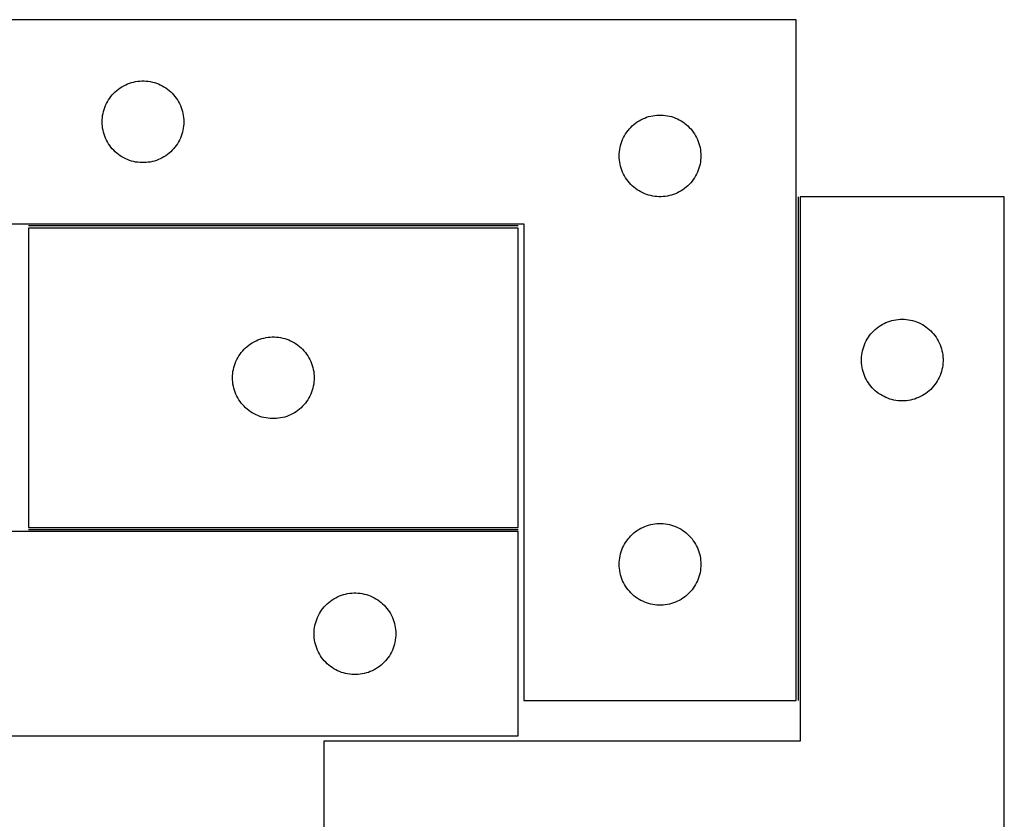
# Model space of a CAD drawing. Header units: millimetres. Extents: x 7 to 1493, y 7 to 2993.
# Tile 14 of 14: x 1132 to 1493, y 2700 to 2993. Entities that reach past the tile are written whole.
import ezdxf

# ---------------------------------------------------------------- set-up
doc = ezdxf.new("R2010")
doc.units = ezdxf.units.MM
doc.layers.add('COMMON', color=5, linetype='CONTINUOUS', true_color=0x0000ff)
doc.layers.add('CUT', color=7, linetype='CONTINUOUS', true_color=0x000000)

msp = doc.modelspace()

# ---------------------------------------------------------------- linework, layer by layer
at = {"layer": 'COMMON'}
for p, q in [((1417.722533, 2928.476838), (1417.722533, 2743.474157)), ((1314.873349, 2917.724157), (1134.873349, 2917.724157)), ((1134.873349, 2806.224155), (1314.858186, 2806.224155))]:
    msp.add_line(p, q, dxfattribs=at)
at = {"layer": 'CUT'}
for p, q in [((1416.972533, 2993.474157), (1116.972533, 2993.474157)), ((1416.972533, 2743.474157), (1416.972533, 2993.474157)), ((1172.780248, 2970.376405), (1173.527217, 2970.573122)), ((1173.527217, 2970.573122), (1174.283321, 2970.731126)), ((1174.283321, 2970.731126), (1175.046557, 2970.849997)), ((1175.046557, 2970.849997), (1175.814901, 2970.92942)), ((1175.814901, 2970.92942), (1176.586314, 2970.969184)), ((1176.586314, 2970.969184), (1177.358751, 2970.969184)), ((1177.358751, 2970.969184), (1178.130165, 2970.92942)), ((1178.130165, 2970.92942), (1178.898508, 2970.849997)), ((1178.898508, 2970.849997), (1179.661744, 2970.731126)), ((1179.661744, 2970.731126), (1180.417849, 2970.573122)), ((1180.417849, 2970.573122), (1181.164817, 2970.376405)), ((1166.23025, 2966.443319), (1166.783433, 2966.982437)), ((1166.783433, 2966.982437), (1167.363635, 2967.492363)), ((1167.363635, 2967.492363), (1167.969319, 2967.971745)), ((1167.969319, 2967.971745), (1168.598877, 2968.419312)), ((1168.598877, 2968.419312), (1169.250641, 2968.833876)), ((1169.250641, 2968.833876), (1169.922882, 2969.214339)), ((1169.922882, 2969.214339), (1170.613817, 2969.559691)), ((1170.613817, 2969.559691), (1171.321614, 2969.869016)), ((1171.321614, 2969.869016), (1172.044397, 2970.141495)), ((1172.044397, 2970.141495), (1172.780248, 2970.376405)), ((1181.164817, 2970.376405), (1181.900669, 2970.141495)), ((1181.900669, 2970.141495), (1182.623451, 2969.869016)), ((1182.623451, 2969.869016), (1183.331249, 2969.559691)), ((1183.331249, 2969.559691), (1184.022184, 2969.214339)), ((1184.022184, 2969.214339), (1184.694425, 2968.833876)), ((1184.694425, 2968.833876), (1185.346189, 2968.419312)), ((1185.346189, 2968.419312), (1185.975747, 2967.971745)), ((1185.975747, 2967.971745), (1186.58143, 2967.492363)), ((1186.58143, 2967.492363), (1187.161633, 2966.982437)), ((1187.161633, 2966.982437), (1187.714816, 2966.443319)), ((1163.555227, 2962.680564), (1163.918254, 2963.362378)), ((1163.918254, 2963.362378), (1164.315899, 2964.0246)), ((1164.315899, 2964.0246), (1164.747108, 2964.665473)), ((1164.747108, 2964.665473), (1165.210736, 2965.283299)), ((1165.210736, 2965.283299), (1165.705554, 2965.876438)), ((1165.705554, 2965.876438), (1166.23025, 2966.443319)), ((1187.714816, 2966.443319), (1188.239512, 2965.876438)), ((1188.239512, 2965.876438), (1188.73433, 2965.283299)), ((1188.73433, 2965.283299), (1189.197958, 2964.665473)), ((1189.197958, 2964.665473), (1189.629166, 2964.0246)), ((1189.629166, 2964.0246), (1190.026811, 2963.362378)), ((1190.026811, 2963.362378), (1190.389839, 2962.680564)), ((1162.289697, 2959.042438), (1162.467117, 2959.794223)), ((1162.467117, 2959.794223), (1162.683002, 2960.535879)), ((1162.683002, 2960.535879), (1162.93678, 2961.265438)), ((1162.93678, 2961.265438), (1163.227779, 2961.980965)), ((1163.227779, 2961.980965), (1163.555227, 2962.680564)), ((1190.389839, 2962.680564), (1190.717286, 2961.980965)), ((1190.717286, 2961.980965), (1191.008285, 2961.265438)), ((1191.008285, 2961.265438), (1191.262063, 2960.535879)), ((1191.262063, 2960.535879), (1191.477949, 2959.794223)), ((1191.477949, 2959.794223), (1191.655368, 2959.042438)), ((1161.972533, 2955.974157), (1161.992421, 2956.746338)), ((1161.992421, 2955.201975), (1161.972533, 2955.974157)), ((1161.992421, 2956.746338), (1162.052035, 2957.516472)), ((1162.052035, 2957.516472), (1162.151214, 2958.282515)), ((1162.151214, 2958.282515), (1162.289697, 2959.042438)), ((1191.655368, 2959.042438), (1191.793851, 2958.282515)), ((1191.793851, 2958.282515), (1191.893031, 2957.516472)), ((1191.893031, 2957.516472), (1191.952644, 2956.746338)), ((1191.952644, 2956.746338), (1191.972533, 2955.974157)), ((1191.972533, 2955.974157), (1191.952644, 2955.201975)), ((1357.969319, 2955.471745), (1358.598877, 2955.919312)), ((1358.598877, 2955.919312), (1359.250641, 2956.333876)), ((1359.250641, 2956.333876), (1359.922882, 2956.714339)), ((1359.922882, 2956.714339), (1360.613817, 2957.059691)), ((1360.613817, 2957.059691), (1361.321614, 2957.369016)), ((1361.321614, 2957.369016), (1362.044397, 2957.641495)), ((1362.044397, 2957.641495), (1362.780248, 2957.876405)), ((1362.780248, 2957.876405), (1363.527217, 2958.073122)), ((1363.527217, 2958.073122), (1364.283321, 2958.231126)), ((1364.283321, 2958.231126), (1365.046557, 2958.349997)), ((1365.046557, 2958.349997), (1365.814901, 2958.42942)), ((1365.814901, 2958.42942), (1366.586314, 2958.469184)), ((1366.586314, 2958.469184), (1367.358751, 2958.469184)), ((1367.358751, 2958.469184), (1368.130165, 2958.42942)), ((1368.130165, 2958.42942), (1368.898508, 2958.349997)), ((1368.898508, 2958.349997), (1369.661744, 2958.231126)), ((1369.661744, 2958.231126), (1370.417849, 2958.073122)), ((1370.417849, 2958.073122), (1371.164817, 2957.876405)), ((1371.164817, 2957.876405), (1371.900669, 2957.641495)), ((1371.900669, 2957.641495), (1372.623451, 2957.369016)), ((1372.623451, 2957.369016), (1373.331249, 2957.059691)), ((1373.331249, 2957.059691), (1374.022184, 2956.714339)), ((1374.022184, 2956.714339), (1374.694425, 2956.333876)), ((1374.694425, 2956.333876), (1375.346189, 2955.919312)), ((1375.346189, 2955.919312), (1375.975747, 2955.471745)), ((1162.052035, 2954.431842), (1161.992421, 2955.201975)), ((1162.151214, 2953.665798), (1162.052035, 2954.431842)), ((1162.289697, 2952.905876), (1162.151214, 2953.665798)), ((1162.467117, 2952.15409), (1162.289697, 2952.905876)), ((1191.655368, 2952.905876), (1191.477949, 2952.15409)), ((1191.793851, 2953.665798), (1191.655368, 2952.905876)), ((1191.893031, 2954.431842), (1191.793851, 2953.665798)), ((1191.952644, 2955.201975), (1191.893031, 2954.431842)), ((1354.747108, 2952.165473), (1355.210736, 2952.783299)), ((1355.210736, 2952.783299), (1355.705554, 2953.376438)), ((1355.705554, 2953.376438), (1356.23025, 2953.943319)), ((1356.23025, 2953.943319), (1356.783433, 2954.482437)), ((1356.783433, 2954.482437), (1357.363635, 2954.992363)), ((1357.363635, 2954.992363), (1357.969319, 2955.471745)), ((1375.975747, 2955.471745), (1376.58143, 2954.992363)), ((1376.58143, 2954.992363), (1377.161633, 2954.482437)), ((1377.161633, 2954.482437), (1377.714816, 2953.943319)), ((1377.714816, 2953.943319), (1378.239512, 2953.376438)), ((1378.239512, 2953.376438), (1378.73433, 2952.783299)), ((1378.73433, 2952.783299), (1379.197958, 2952.165473)), ((1162.683002, 2951.412434), (1162.467117, 2952.15409)), ((1162.93678, 2950.682875), (1162.683002, 2951.412434)), ((1163.227779, 2949.967348), (1162.93678, 2950.682875)), ((1163.555227, 2949.26775), (1163.227779, 2949.967348)), ((1163.918254, 2948.585936), (1163.555227, 2949.26775)), ((1190.389839, 2949.26775), (1190.026811, 2948.585936)), ((1190.717286, 2949.967348), (1190.389839, 2949.26775)), ((1191.008285, 2950.682875), (1190.717286, 2949.967348)), ((1191.262063, 2951.412434), (1191.008285, 2950.682875)), ((1191.477949, 2952.15409), (1191.262063, 2951.412434)), ((1352.683002, 2948.035879), (1352.93678, 2948.765438)), ((1352.93678, 2948.765438), (1353.227779, 2949.480965)), ((1353.227779, 2949.480965), (1353.555227, 2950.180564)), ((1353.555227, 2950.180564), (1353.918254, 2950.862378)), ((1353.918254, 2950.862378), (1354.315899, 2951.5246)), ((1354.315899, 2951.5246), (1354.747108, 2952.165473)), ((1379.197958, 2952.165473), (1379.629166, 2951.5246)), ((1379.629166, 2951.5246), (1380.026811, 2950.862378)), ((1380.026811, 2950.862378), (1380.389839, 2950.180564)), ((1380.389839, 2950.180564), (1380.717286, 2949.480965)), ((1380.717286, 2949.480965), (1381.008285, 2948.765438)), ((1381.008285, 2948.765438), (1381.262063, 2948.035879)), ((1164.315899, 2947.923714), (1163.918254, 2948.585936)), ((1164.747108, 2947.28284), (1164.315899, 2947.923714)), ((1165.210736, 2946.665014), (1164.747108, 2947.28284)), ((1165.705554, 2946.071875), (1165.210736, 2946.665014)), ((1166.23025, 2945.504994), (1165.705554, 2946.071875)), ((1166.783433, 2944.965876), (1166.23025, 2945.504994)), ((1187.714816, 2945.504994), (1187.161633, 2944.965876)), ((1188.239512, 2946.071875), (1187.714816, 2945.504994)), ((1188.73433, 2946.665014), (1188.239512, 2946.071875)), ((1189.197958, 2947.28284), (1188.73433, 2946.665014)), ((1189.629166, 2947.923714), (1189.197958, 2947.28284)), ((1190.026811, 2948.585936), (1189.629166, 2947.923714)), ((1352.052035, 2945.016472), (1352.151214, 2945.782515)), ((1352.151214, 2945.782515), (1352.289697, 2946.542438)), ((1352.289697, 2946.542438), (1352.467117, 2947.294223)), ((1352.467117, 2947.294223), (1352.683002, 2948.035879)), ((1381.262063, 2948.035879), (1381.477949, 2947.294223)), ((1381.477949, 2947.294223), (1381.655368, 2946.542438)), ((1381.655368, 2946.542438), (1381.793851, 2945.782515)), ((1381.793851, 2945.782515), (1381.893031, 2945.016472)), ((1167.363635, 2944.45595), (1166.783433, 2944.965876)), ((1167.969319, 2943.976568), (1167.363635, 2944.45595)), ((1168.598877, 2943.529001), (1167.969319, 2943.976568)), ((1169.250641, 2943.114437), (1168.598877, 2943.529001)), ((1169.922882, 2942.733975), (1169.250641, 2943.114437)), ((1170.613817, 2942.388623), (1169.922882, 2942.733975)), ((1171.321614, 2942.079297), (1170.613817, 2942.388623)), ((1172.044397, 2941.806818), (1171.321614, 2942.079297)), ((1172.780248, 2941.571909), (1172.044397, 2941.806818)), ((1173.527217, 2941.375191), (1172.780248, 2941.571909)), ((1181.164817, 2941.571909), (1180.417849, 2941.375191)), ((1181.900669, 2941.806818), (1181.164817, 2941.571909)), ((1182.623451, 2942.079297), (1181.900669, 2941.806818)), ((1183.331249, 2942.388623), (1182.623451, 2942.079297)), ((1184.022184, 2942.733975), (1183.331249, 2942.388623)), ((1184.694425, 2943.114437), (1184.022184, 2942.733975)), ((1185.346189, 2943.529001), (1184.694425, 2943.114437)), ((1185.975747, 2943.976568), (1185.346189, 2943.529001)), ((1186.58143, 2944.45595), (1185.975747, 2943.976568)), ((1187.161633, 2944.965876), (1186.58143, 2944.45595)), ((1351.972533, 2943.474157), (1351.992421, 2944.246338)), ((1351.992421, 2942.701975), (1351.972533, 2943.474157)), ((1351.992421, 2944.246338), (1352.052035, 2945.016472)), ((1352.052035, 2941.931842), (1351.992421, 2942.701975)), ((1352.151214, 2941.165798), (1352.052035, 2941.931842)), ((1381.893031, 2941.931842), (1381.793851, 2941.165798)), ((1381.893031, 2945.016472), (1381.952644, 2944.246338)), ((1381.952644, 2942.701975), (1381.893031, 2941.931842)), ((1381.952644, 2944.246338), (1381.972533, 2943.474157)), ((1381.972533, 2943.474157), (1381.952644, 2942.701975)), ((1174.283321, 2941.217187), (1173.527217, 2941.375191)), ((1175.046557, 2941.098317), (1174.283321, 2941.217187)), ((1175.814901, 2941.018894), (1175.046557, 2941.098317)), ((1176.586314, 2940.97913), (1175.814901, 2941.018894)), ((1177.358751, 2940.97913), (1176.586314, 2940.97913)), ((1178.130165, 2941.018894), (1177.358751, 2940.97913)), ((1178.898508, 2941.098317), (1178.130165, 2941.018894)), ((1179.661744, 2941.217187), (1178.898508, 2941.098317)), ((1180.417849, 2941.375191), (1179.661744, 2941.217187)), ((1352.289697, 2940.405876), (1352.151214, 2941.165798)), ((1352.467117, 2939.65409), (1352.289697, 2940.405876)), ((1352.683002, 2938.912434), (1352.467117, 2939.65409)), ((1352.93678, 2938.182875), (1352.683002, 2938.912434)), ((1353.227779, 2937.467348), (1352.93678, 2938.182875)), ((1381.008285, 2938.182875), (1380.717286, 2937.467348)), ((1381.262063, 2938.912434), (1381.008285, 2938.182875)), ((1381.477949, 2939.65409), (1381.262063, 2938.912434)), ((1381.655368, 2940.405876), (1381.477949, 2939.65409)), ((1381.793851, 2941.165798), (1381.655368, 2940.405876)), ((1353.555227, 2936.76775), (1353.227779, 2937.467348)), ((1353.918254, 2936.085936), (1353.555227, 2936.76775)), ((1354.315899, 2935.423714), (1353.918254, 2936.085936)), ((1354.747108, 2934.78284), (1354.315899, 2935.423714)), ((1355.210736, 2934.165014), (1354.747108, 2934.78284)), ((1379.197958, 2934.78284), (1378.73433, 2934.165014)), ((1379.629166, 2935.423714), (1379.197958, 2934.78284)), ((1380.026811, 2936.085936), (1379.629166, 2935.423714)), ((1380.389839, 2936.76775), (1380.026811, 2936.085936)), ((1380.717286, 2937.467348), (1380.389839, 2936.76775)), ((1355.705554, 2933.571875), (1355.210736, 2934.165014)), ((1356.23025, 2933.004994), (1355.705554, 2933.571875)), ((1356.783433, 2932.465876), (1356.23025, 2933.004994)), ((1357.363635, 2931.95595), (1356.783433, 2932.465876)), ((1357.969319, 2931.476568), (1357.363635, 2931.95595)), ((1358.598877, 2931.029001), (1357.969319, 2931.476568)), ((1359.250641, 2930.614437), (1358.598877, 2931.029001)), ((1359.922882, 2930.233975), (1359.250641, 2930.614437)), ((1374.694425, 2930.614437), (1374.022184, 2930.233975)), ((1375.346189, 2931.029001), (1374.694425, 2930.614437)), ((1375.975747, 2931.476568), (1375.346189, 2931.029001)), ((1376.58143, 2931.95595), (1375.975747, 2931.476568)), ((1377.161633, 2932.465876), (1376.58143, 2931.95595)), ((1377.714816, 2933.004994), (1377.161633, 2932.465876)), ((1378.239512, 2933.571875), (1377.714816, 2933.004994)), ((1378.73433, 2934.165014), (1378.239512, 2933.571875)), ((1360.613817, 2929.888623), (1359.922882, 2930.233975)), ((1361.321614, 2929.579297), (1360.613817, 2929.888623)), ((1362.044397, 2929.306818), (1361.321614, 2929.579297)), ((1362.780248, 2929.071909), (1362.044397, 2929.306818)), ((1363.527217, 2928.875191), (1362.780248, 2929.071909)), ((1364.283321, 2928.717187), (1363.527217, 2928.875191)), ((1365.046557, 2928.598317), (1364.283321, 2928.717187)), ((1365.814901, 2928.518894), (1365.046557, 2928.598317)), ((1366.586314, 2928.47913), (1365.814901, 2928.518894)), ((1367.358751, 2928.47913), (1366.586314, 2928.47913)), ((1368.130165, 2928.518894), (1367.358751, 2928.47913)), ((1368.898508, 2928.598317), (1368.130165, 2928.518894)), ((1369.661744, 2928.717187), (1368.898508, 2928.598317)), ((1370.417849, 2928.875191), (1369.661744, 2928.717187)), ((1371.164817, 2929.071909), (1370.417849, 2928.875191)), ((1371.900669, 2929.306818), (1371.164817, 2929.071909)), ((1372.623451, 2929.579297), (1371.900669, 2929.306818)), ((1373.331249, 2929.888623), (1372.623451, 2929.579297)), ((1374.022184, 2930.233975), (1373.331249, 2929.888623)), ((1493.472534, 2928.476838), (1418.472534, 2928.476838)), ((1418.472534, 2928.476838), (1418.472534, 2728.476838)), ((1493.472534, 2628.476838), (1493.472534, 2928.476838)), ((1116.972533, 2918.474157), (1316.972533, 2918.474157)), ((1314.873349, 2916.974156), (1134.873349, 2916.974156)), ((1134.873349, 2916.974156), (1134.873349, 2806.974156)), ((1314.873349, 2806.974156), (1314.873349, 2916.974156)), ((1316.972533, 2918.474157), (1316.972533, 2743.474157)), ((1446.070252, 2879.743817), (1446.663392, 2880.238635)), ((1446.663392, 2880.238635), (1447.281217, 2880.702263)), ((1447.281217, 2880.702263), (1447.922091, 2881.133471)), ((1447.922091, 2881.133471), (1448.584313, 2881.531116)), ((1448.584313, 2881.531116), (1449.266127, 2881.894144)), ((1449.266127, 2881.894144), (1449.965725, 2882.221591)), ((1449.965725, 2882.221591), (1450.681252, 2882.51259)), ((1450.681252, 2882.51259), (1451.410811, 2882.766368)), ((1451.410811, 2882.766368), (1452.152467, 2882.982253)), ((1452.152467, 2882.982253), (1452.904253, 2883.159673)), ((1452.904253, 2883.159673), (1453.664175, 2883.298156)), ((1453.664175, 2883.298156), (1454.430219, 2883.397336)), ((1454.430219, 2883.397336), (1455.200352, 2883.456949)), ((1455.200352, 2883.456949), (1455.972534, 2883.476838)), ((1455.972534, 2883.476838), (1456.744715, 2883.456949)), ((1456.744715, 2883.456949), (1457.514849, 2883.397336)), ((1457.514849, 2883.397336), (1458.280892, 2883.298156)), ((1458.280892, 2883.298156), (1459.040815, 2883.159673)), ((1459.040815, 2883.159673), (1459.792601, 2882.982253)), ((1459.792601, 2882.982253), (1460.534256, 2882.766368)), ((1460.534256, 2882.766368), (1461.263815, 2882.51259)), ((1461.263815, 2882.51259), (1461.979342, 2882.221591)), ((1461.979342, 2882.221591), (1462.678941, 2881.894144)), ((1462.678941, 2881.894144), (1463.360755, 2881.531116)), ((1463.360755, 2881.531116), (1464.022977, 2881.133471)), ((1464.022977, 2881.133471), (1464.66385, 2880.702263)), ((1464.66385, 2880.702263), (1465.281676, 2880.238635)), ((1465.281676, 2880.238635), (1465.874816, 2879.743817)), ((1219.945214, 2876.141494), (1220.681065, 2876.376404)), ((1220.681065, 2876.376404), (1221.428033, 2876.573121)), ((1221.428033, 2876.573121), (1222.184138, 2876.731125)), ((1222.184138, 2876.731125), (1222.947374, 2876.849996)), ((1222.947374, 2876.849996), (1223.715717, 2876.929419)), ((1223.715717, 2876.929419), (1224.487131, 2876.969183)), ((1224.487131, 2876.969183), (1225.259568, 2876.969183)), ((1225.259568, 2876.969183), (1226.030981, 2876.929419)), ((1226.030981, 2876.929419), (1226.799325, 2876.849996)), ((1226.799325, 2876.849996), (1227.562561, 2876.731125)), ((1227.562561, 2876.731125), (1228.318665, 2876.573121)), ((1228.318665, 2876.573121), (1229.065634, 2876.376404)), ((1229.065634, 2876.376404), (1229.801485, 2876.141494)), ((1443.112814, 2876.19873), (1443.527379, 2876.850493)), ((1443.527379, 2876.850493), (1443.974945, 2877.480052)), ((1443.974945, 2877.480052), (1444.454327, 2878.085735)), ((1444.454327, 2878.085735), (1444.964253, 2878.665938)), ((1444.964253, 2878.665938), (1445.503371, 2879.21912)), ((1445.503371, 2879.21912), (1446.070252, 2879.743817)), ((1465.874816, 2879.743817), (1466.441696, 2879.21912)), ((1466.441696, 2879.21912), (1466.980814, 2878.665938)), ((1466.980814, 2878.665938), (1467.49074, 2878.085735)), ((1467.49074, 2878.085735), (1467.970122, 2877.480052)), ((1467.970122, 2877.480052), (1468.417689, 2876.850493)), ((1468.417689, 2876.850493), (1468.832253, 2876.19873)), ((1214.131066, 2872.443318), (1214.684249, 2872.982436)), ((1214.684249, 2872.982436), (1215.264452, 2873.492362)), ((1215.264452, 2873.492362), (1215.870135, 2873.971744)), ((1215.870135, 2873.971744), (1216.499693, 2874.419311)), ((1216.499693, 2874.419311), (1217.151457, 2874.833875)), ((1217.151457, 2874.833875), (1217.823698, 2875.214338)), ((1217.823698, 2875.214338), (1218.514633, 2875.55969)), ((1218.514633, 2875.55969), (1219.222431, 2875.869015)), ((1219.222431, 2875.869015), (1219.945214, 2876.141494)), ((1229.801485, 2876.141494), (1230.524268, 2875.869015)), ((1230.524268, 2875.869015), (1231.232065, 2875.55969)), ((1231.232065, 2875.55969), (1231.923, 2875.214338)), ((1231.923, 2875.214338), (1232.595241, 2874.833875)), ((1232.595241, 2874.833875), (1233.247005, 2874.419311)), ((1233.247005, 2874.419311), (1233.876563, 2873.971744)), ((1233.876563, 2873.971744), (1234.482247, 2873.492362)), ((1234.482247, 2873.492362), (1235.062449, 2872.982436)), ((1235.062449, 2872.982436), (1235.615632, 2872.443318)), ((1441.570286, 2872.669122), (1441.805195, 2873.404973)), ((1441.805195, 2873.404973), (1442.077674, 2874.127756)), ((1442.077674, 2874.127756), (1442.387, 2874.835553)), ((1442.387, 2874.835553), (1442.732352, 2875.526489)), ((1442.732352, 2875.526489), (1443.112814, 2876.19873)), ((1468.832253, 2876.19873), (1469.212716, 2875.526489)), ((1469.212716, 2875.526489), (1469.558068, 2874.835553)), ((1469.558068, 2874.835553), (1469.867393, 2874.127756)), ((1469.867393, 2874.127756), (1470.139872, 2873.404973)), ((1470.139872, 2873.404973), (1470.374782, 2872.669122)), ((1211.456043, 2868.680563), (1211.819071, 2869.362377)), ((1211.819071, 2869.362377), (1212.216716, 2870.024599)), ((1212.216716, 2870.024599), (1212.647924, 2870.665472)), ((1212.647924, 2870.665472), (1213.111552, 2871.283298)), ((1213.111552, 2871.283298), (1213.60637, 2871.876437)), ((1213.60637, 2871.876437), (1214.131066, 2872.443318)), ((1235.615632, 2872.443318), (1236.140328, 2871.876437)), ((1236.140328, 2871.876437), (1236.635146, 2871.283298)), ((1236.635146, 2871.283298), (1237.098774, 2870.665472)), ((1237.098774, 2870.665472), (1237.529983, 2870.024599)), ((1237.529983, 2870.024599), (1237.927628, 2869.362377)), ((1237.927628, 2869.362377), (1238.290655, 2868.680563)), ((1440.977507, 2868.863056), (1441.017271, 2869.634469)), ((1441.017271, 2869.634469), (1441.096694, 2870.402813)), ((1441.096694, 2870.402813), (1441.215564, 2871.166049)), ((1441.215564, 2871.166049), (1441.373568, 2871.922154)), ((1441.373568, 2871.922154), (1441.570286, 2872.669122)), ((1470.374782, 2872.669122), (1470.571499, 2871.922154)), ((1470.571499, 2871.922154), (1470.729503, 2871.166049)), ((1470.729503, 2871.166049), (1470.848374, 2870.402813)), ((1470.848374, 2870.402813), (1470.927797, 2869.634469)), ((1470.927797, 2869.634469), (1470.967561, 2868.863056)), ((1210.190514, 2865.042437), (1210.367933, 2865.794222)), ((1210.367933, 2865.794222), (1210.583819, 2866.535878)), ((1210.583819, 2866.535878), (1210.837597, 2867.265437)), ((1210.837597, 2867.265437), (1211.128596, 2867.980964)), ((1211.128596, 2867.980964), (1211.456043, 2868.680563)), ((1238.290655, 2868.680563), (1238.618103, 2867.980964)), ((1238.618103, 2867.980964), (1238.909102, 2867.265437)), ((1238.909102, 2867.265437), (1239.16288, 2866.535878)), ((1239.16288, 2866.535878), (1239.378765, 2865.794222)), ((1239.378765, 2865.794222), (1239.556185, 2865.042437)), ((1440.977507, 2868.090619), (1440.977507, 2868.863056)), ((1441.017271, 2867.319206), (1440.977507, 2868.090619)), ((1441.096694, 2866.550862), (1441.017271, 2867.319206)), ((1441.215564, 2865.787626), (1441.096694, 2866.550862)), ((1441.373568, 2865.031521), (1441.215564, 2865.787626)), ((1470.729503, 2865.787626), (1470.571499, 2865.031521)), ((1470.848374, 2866.550862), (1470.729503, 2865.787626)), ((1470.927797, 2867.319206), (1470.848374, 2866.550862)), ((1470.967561, 2868.090619), (1470.927797, 2867.319206)), ((1470.967561, 2868.863056), (1470.967561, 2868.090619)), ((1209.873349, 2861.974156), (1209.893238, 2862.746337)), ((1209.893238, 2861.201974), (1209.873349, 2861.974156)), ((1209.893238, 2862.746337), (1209.952851, 2863.516471)), ((1209.952851, 2863.516471), (1210.052031, 2864.282514)), ((1210.052031, 2864.282514), (1210.190514, 2865.042437)), ((1239.556185, 2865.042437), (1239.694668, 2864.282514)), ((1239.694668, 2864.282514), (1239.793847, 2863.516471)), ((1239.793847, 2863.516471), (1239.853461, 2862.746337)), ((1239.853461, 2862.746337), (1239.873349, 2861.974156)), ((1239.873349, 2861.974156), (1239.853461, 2861.201974)), ((1441.570286, 2864.284553), (1441.373568, 2865.031521)), ((1441.805195, 2863.548702), (1441.570286, 2864.284553)), ((1442.077674, 2862.825919), (1441.805195, 2863.548702)), ((1442.387, 2862.118122), (1442.077674, 2862.825919)), ((1442.732352, 2861.427186), (1442.387, 2862.118122)), ((1469.558068, 2862.118122), (1469.212716, 2861.427186)), ((1469.867393, 2862.825919), (1469.558068, 2862.118122)), ((1470.139872, 2863.548702), (1469.867393, 2862.825919)), ((1470.374782, 2864.284553), (1470.139872, 2863.548702)), ((1470.571499, 2865.031521), (1470.374782, 2864.284553)), ((1209.952851, 2860.431841), (1209.893238, 2861.201974)), ((1210.052031, 2859.665797), (1209.952851, 2860.431841)), ((1210.190514, 2858.905875), (1210.052031, 2859.665797)), ((1210.367933, 2858.154089), (1210.190514, 2858.905875)), ((1239.556185, 2858.905875), (1239.378765, 2858.154089)), ((1239.694668, 2859.665797), (1239.556185, 2858.905875)), ((1239.793847, 2860.431841), (1239.694668, 2859.665797)), ((1239.853461, 2861.201974), (1239.793847, 2860.431841)), ((1443.112814, 2860.754946), (1442.732352, 2861.427186)), ((1443.527379, 2860.103182), (1443.112814, 2860.754946)), ((1443.974945, 2859.473623), (1443.527379, 2860.103182)), ((1444.454327, 2858.86794), (1443.974945, 2859.473623)), ((1444.964253, 2858.287737), (1444.454327, 2858.86794)), ((1445.503371, 2857.734555), (1444.964253, 2858.287737)), ((1466.980814, 2858.287737), (1466.441696, 2857.734555)), ((1467.49074, 2858.86794), (1466.980814, 2858.287737)), ((1467.970122, 2859.473623), (1467.49074, 2858.86794)), ((1468.417689, 2860.103182), (1467.970122, 2859.473623)), ((1468.832253, 2860.754946), (1468.417689, 2860.103182)), ((1469.212716, 2861.427186), (1468.832253, 2860.754946)), ((1210.583819, 2857.412433), (1210.367933, 2858.154089)), ((1210.837597, 2856.682874), (1210.583819, 2857.412433)), ((1211.128596, 2855.967347), (1210.837597, 2856.682874)), ((1211.456043, 2855.267749), (1211.128596, 2855.967347)), ((1211.819071, 2854.585935), (1211.456043, 2855.267749)), ((1238.290655, 2855.267749), (1237.927628, 2854.585935)), ((1238.618103, 2855.967347), (1238.290655, 2855.267749)), ((1238.909102, 2856.682874), (1238.618103, 2855.967347)), ((1239.16288, 2857.412433), (1238.909102, 2856.682874)), ((1239.378765, 2858.154089), (1239.16288, 2857.412433)), ((1446.070252, 2857.209859), (1445.503371, 2857.734555)), ((1446.663392, 2856.71504), (1446.070252, 2857.209859)), ((1447.281217, 2856.251413), (1446.663392, 2856.71504)), ((1447.922091, 2855.820204), (1447.281217, 2856.251413)), ((1448.584313, 2855.422559), (1447.922091, 2855.820204)), ((1449.266127, 2855.059531), (1448.584313, 2855.422559)), ((1449.965725, 2854.732084), (1449.266127, 2855.059531)), ((1450.681252, 2854.441085), (1449.965725, 2854.732084)), ((1461.979342, 2854.732084), (1461.263815, 2854.441085)), ((1462.678941, 2855.059531), (1461.979342, 2854.732084)), ((1463.360755, 2855.422559), (1462.678941, 2855.059531)), ((1464.022977, 2855.820204), (1463.360755, 2855.422559)), ((1464.66385, 2856.251413), (1464.022977, 2855.820204)), ((1465.281676, 2856.71504), (1464.66385, 2856.251413)), ((1465.874816, 2857.209859), (1465.281676, 2856.71504)), ((1466.441696, 2857.734555), (1465.874816, 2857.209859)), ((1212.216716, 2853.923713), (1211.819071, 2854.585935)), ((1212.647924, 2853.282839), (1212.216716, 2853.923713)), ((1213.111552, 2852.665013), (1212.647924, 2853.282839)), ((1213.60637, 2852.071874), (1213.111552, 2852.665013)), ((1214.131066, 2851.504993), (1213.60637, 2852.071874)), ((1214.684249, 2850.965875), (1214.131066, 2851.504993)), ((1235.615632, 2851.504993), (1235.062449, 2850.965875)), ((1236.140328, 2852.071874), (1235.615632, 2851.504993)), ((1236.635146, 2852.665013), (1236.140328, 2852.071874)), ((1237.098774, 2853.282839), (1236.635146, 2852.665013)), ((1237.529983, 2853.923713), (1237.098774, 2853.282839)), ((1237.927628, 2854.585935), (1237.529983, 2853.923713)), ((1451.410811, 2854.187307), (1450.681252, 2854.441085)), ((1452.152467, 2853.971422), (1451.410811, 2854.187307)), ((1452.904253, 2853.794002), (1452.152467, 2853.971422)), ((1453.664175, 2853.655519), (1452.904253, 2853.794002)), ((1454.430219, 2853.556339), (1453.664175, 2853.655519)), ((1455.200352, 2853.496726), (1454.430219, 2853.556339)), ((1455.972534, 2853.476838), (1455.200352, 2853.496726)), ((1456.744715, 2853.496726), (1455.972534, 2853.476838)), ((1457.514849, 2853.556339), (1456.744715, 2853.496726)), ((1458.280892, 2853.655519), (1457.514849, 2853.556339)), ((1459.040815, 2853.794002), (1458.280892, 2853.655519)), ((1459.792601, 2853.971422), (1459.040815, 2853.794002)), ((1460.534256, 2854.187307), (1459.792601, 2853.971422)), ((1461.263815, 2854.441085), (1460.534256, 2854.187307)), ((1215.264452, 2850.455949), (1214.684249, 2850.965875)), ((1215.870135, 2849.976567), (1215.264452, 2850.455949)), ((1216.499693, 2849.529), (1215.870135, 2849.976567)), ((1217.151457, 2849.114436), (1216.499693, 2849.529)), ((1217.823698, 2848.733974), (1217.151457, 2849.114436)), ((1218.514633, 2848.388622), (1217.823698, 2848.733974)), ((1219.222431, 2848.079296), (1218.514633, 2848.388622)), ((1219.945214, 2847.806817), (1219.222431, 2848.079296)), ((1220.681065, 2847.571908), (1219.945214, 2847.806817)), ((1221.428033, 2847.37519), (1220.681065, 2847.571908)), ((1229.065634, 2847.571908), (1228.318665, 2847.37519)), ((1229.801485, 2847.806817), (1229.065634, 2847.571908)), ((1230.524268, 2848.079296), (1229.801485, 2847.806817)), ((1231.232065, 2848.388622), (1230.524268, 2848.079296)), ((1231.923, 2848.733974), (1231.232065, 2848.388622)), ((1232.595241, 2849.114436), (1231.923, 2848.733974)), ((1233.247005, 2849.529), (1232.595241, 2849.114436)), ((1233.876563, 2849.976567), (1233.247005, 2849.529)), ((1234.482247, 2850.455949), (1233.876563, 2849.976567)), ((1235.062449, 2850.965875), (1234.482247, 2850.455949)), ((1222.184138, 2847.217186), (1221.428033, 2847.37519)), ((1222.947374, 2847.098316), (1222.184138, 2847.217186)), ((1223.715717, 2847.018893), (1222.947374, 2847.098316)), ((1224.487131, 2846.979129), (1223.715717, 2847.018893)), ((1225.259568, 2846.979129), (1224.487131, 2846.979129)), ((1226.030981, 2847.018893), (1225.259568, 2846.979129)), ((1226.799325, 2847.098316), (1226.030981, 2847.018893)), ((1227.562561, 2847.217186), (1226.799325, 2847.098316)), ((1228.318665, 2847.37519), (1227.562561, 2847.217186)), ((1361.321614, 2807.369016), (1362.044397, 2807.641495)), ((1362.044397, 2807.641495), (1362.780248, 2807.876405)), ((1362.780248, 2807.876405), (1363.527217, 2808.073122)), ((1363.527217, 2808.073122), (1364.283321, 2808.231126)), ((1364.283321, 2808.231126), (1365.046557, 2808.349997)), ((1365.046557, 2808.349997), (1365.814901, 2808.42942)), ((1365.814901, 2808.42942), (1366.586314, 2808.469184)), ((1366.586314, 2808.469184), (1367.358751, 2808.469184)), ((1367.358751, 2808.469184), (1368.130165, 2808.42942)), ((1368.130165, 2808.42942), (1368.898508, 2808.349997)), ((1368.898508, 2808.349997), (1369.661744, 2808.231126)), ((1369.661744, 2808.231126), (1370.417849, 2808.073122)), ((1370.417849, 2808.073122), (1371.164817, 2807.876405)), ((1371.164817, 2807.876405), (1371.900669, 2807.641495)), ((1371.900669, 2807.641495), (1372.623451, 2807.369016)), ((1314.858186, 2805.474155), (1114.858186, 2805.474155)), ((1134.873349, 2806.974156), (1314.873349, 2806.974156)), ((1314.858186, 2730.474155), (1314.858186, 2805.474155)), ((1356.23025, 2803.943319), (1356.783433, 2804.482437)), ((1356.783433, 2804.482437), (1357.363635, 2804.992363)), ((1357.363635, 2804.992363), (1357.969319, 2805.471745)), ((1357.969319, 2805.471745), (1358.598877, 2805.919312)), ((1358.598877, 2805.919312), (1359.250641, 2806.333876)), ((1359.250641, 2806.333876), (1359.922882, 2806.714339)), ((1359.922882, 2806.714339), (1360.613817, 2807.059691)), ((1360.613817, 2807.059691), (1361.321614, 2807.369016)), ((1372.623451, 2807.369016), (1373.331249, 2807.059691)), ((1373.331249, 2807.059691), (1374.022184, 2806.714339)), ((1374.022184, 2806.714339), (1374.694425, 2806.333876)), ((1374.694425, 2806.333876), (1375.346189, 2805.919312)), ((1375.346189, 2805.919312), (1375.975747, 2805.471745)), ((1375.975747, 2805.471745), (1376.58143, 2804.992363)), ((1376.58143, 2804.992363), (1377.161633, 2804.482437)), ((1377.161633, 2804.482437), (1377.714816, 2803.943319)), ((1353.555227, 2800.180564), (1353.918254, 2800.862378)), ((1353.918254, 2800.862378), (1354.315899, 2801.5246)), ((1354.315899, 2801.5246), (1354.747108, 2802.165473)), ((1354.747108, 2802.165473), (1355.210736, 2802.783299)), ((1355.210736, 2802.783299), (1355.705554, 2803.376438)), ((1355.705554, 2803.376438), (1356.23025, 2803.943319)), ((1377.714816, 2803.943319), (1378.239512, 2803.376438)), ((1378.239512, 2803.376438), (1378.73433, 2802.783299)), ((1378.73433, 2802.783299), (1379.197958, 2802.165473)), ((1379.197958, 2802.165473), (1379.629166, 2801.5246)), ((1379.629166, 2801.5246), (1380.026811, 2800.862378)), ((1380.026811, 2800.862378), (1380.389839, 2800.180564)), ((1352.289697, 2796.542438), (1352.467117, 2797.294223)), ((1352.467117, 2797.294223), (1352.683002, 2798.035879)), ((1352.683002, 2798.035879), (1352.93678, 2798.765438)), ((1352.93678, 2798.765438), (1353.227779, 2799.480965)), ((1353.227779, 2799.480965), (1353.555227, 2800.180564)), ((1380.389839, 2800.180564), (1380.717286, 2799.480965)), ((1380.717286, 2799.480965), (1381.008285, 2798.765438)), ((1381.008285, 2798.765438), (1381.262063, 2798.035879)), ((1381.262063, 2798.035879), (1381.477949, 2797.294223)), ((1381.477949, 2797.294223), (1381.655368, 2796.542438)), ((1351.972533, 2793.474157), (1351.992421, 2794.246338)), ((1351.992421, 2792.701975), (1351.972533, 2793.474157)), ((1351.992421, 2794.246338), (1352.052035, 2795.016472)), ((1352.052035, 2795.016472), (1352.151214, 2795.782515)), ((1352.151214, 2795.782515), (1352.289697, 2796.542438)), ((1381.655368, 2796.542438), (1381.793851, 2795.782515)), ((1381.793851, 2795.782515), (1381.893031, 2795.016472)), ((1381.893031, 2795.016472), (1381.952644, 2794.246338)), ((1381.952644, 2794.246338), (1381.972533, 2793.474157)), ((1381.972533, 2793.474157), (1381.952644, 2792.701975)), ((1352.052035, 2791.931842), (1351.992421, 2792.701975)), ((1352.151214, 2791.165798), (1352.052035, 2791.931842)), ((1352.289697, 2790.405876), (1352.151214, 2791.165798)), ((1352.467117, 2789.65409), (1352.289697, 2790.405876)), ((1352.683002, 2788.912434), (1352.467117, 2789.65409)), ((1381.477949, 2789.65409), (1381.262063, 2788.912434)), ((1381.655368, 2790.405876), (1381.477949, 2789.65409)), ((1381.793851, 2791.165798), (1381.655368, 2790.405876)), ((1381.893031, 2791.931842), (1381.793851, 2791.165798)), ((1381.952644, 2792.701975), (1381.893031, 2791.931842)), ((1352.93678, 2788.182875), (1352.683002, 2788.912434)), ((1353.227779, 2787.467348), (1352.93678, 2788.182875)), ((1353.555227, 2786.76775), (1353.227779, 2787.467348)), ((1353.918254, 2786.085936), (1353.555227, 2786.76775)), ((1354.315899, 2785.423714), (1353.918254, 2786.085936)), ((1380.026811, 2786.085936), (1379.629166, 2785.423714)), ((1380.389839, 2786.76775), (1380.026811, 2786.085936)), ((1380.717286, 2787.467348), (1380.389839, 2786.76775)), ((1381.008285, 2788.182875), (1380.717286, 2787.467348)), ((1381.262063, 2788.912434), (1381.008285, 2788.182875)), ((1249.93005, 2782.141493), (1250.665901, 2782.376403)), ((1250.665901, 2782.376403), (1251.412869, 2782.57312)), ((1251.412869, 2782.57312), (1252.168974, 2782.731124)), ((1252.168974, 2782.731124), (1252.93221, 2782.849995)), ((1252.93221, 2782.849995), (1253.700554, 2782.929418)), ((1253.700554, 2782.929418), (1254.471967, 2782.969182)), ((1254.471967, 2782.969182), (1255.244404, 2782.969182)), ((1255.244404, 2782.969182), (1256.015817, 2782.929418)), ((1256.015817, 2782.929418), (1256.784161, 2782.849995)), ((1256.784161, 2782.849995), (1257.547397, 2782.731124)), ((1257.547397, 2782.731124), (1258.303502, 2782.57312)), ((1258.303502, 2782.57312), (1259.05047, 2782.376403)), ((1259.05047, 2782.376403), (1259.786321, 2782.141493)), ((1354.747108, 2784.78284), (1354.315899, 2785.423714)), ((1355.210736, 2784.165014), (1354.747108, 2784.78284)), ((1355.705554, 2783.571875), (1355.210736, 2784.165014)), ((1356.23025, 2783.004994), (1355.705554, 2783.571875)), ((1356.783433, 2782.465876), (1356.23025, 2783.004994)), ((1357.363635, 2781.95595), (1356.783433, 2782.465876)), ((1377.161633, 2782.465876), (1376.58143, 2781.95595)), ((1377.714816, 2783.004994), (1377.161633, 2782.465876)), ((1378.239512, 2783.571875), (1377.714816, 2783.004994)), ((1378.73433, 2784.165014), (1378.239512, 2783.571875)), ((1379.197958, 2784.78284), (1378.73433, 2784.165014)), ((1379.629166, 2785.423714), (1379.197958, 2784.78284)), ((1244.115903, 2778.443317), (1244.669085, 2778.982435)), ((1244.669085, 2778.982435), (1245.249288, 2779.492361)), ((1245.249288, 2779.492361), (1245.854971, 2779.971743)), ((1245.854971, 2779.971743), (1246.48453, 2780.41931)), ((1246.48453, 2780.41931), (1247.136293, 2780.833874)), ((1247.136293, 2780.833874), (1247.808534, 2781.214337)), ((1247.808534, 2781.214337), (1248.49947, 2781.559689)), ((1248.49947, 2781.559689), (1249.207267, 2781.869014)), ((1249.207267, 2781.869014), (1249.93005, 2782.141493)), ((1259.786321, 2782.141493), (1260.509104, 2781.869014)), ((1260.509104, 2781.869014), (1261.216901, 2781.559689)), ((1261.216901, 2781.559689), (1261.907837, 2781.214337)), ((1261.907837, 2781.214337), (1262.580078, 2780.833874)), ((1262.580078, 2780.833874), (1263.231841, 2780.41931)), ((1263.231841, 2780.41931), (1263.8614, 2779.971743)), ((1263.8614, 2779.971743), (1264.467083, 2779.492361)), ((1264.467083, 2779.492361), (1265.047286, 2778.982435)), ((1265.047286, 2778.982435), (1265.600468, 2778.443317)), ((1357.969319, 2781.476568), (1357.363635, 2781.95595)), ((1358.598877, 2781.029001), (1357.969319, 2781.476568)), ((1359.250641, 2780.614437), (1358.598877, 2781.029001)), ((1359.922882, 2780.233975), (1359.250641, 2780.614437)), ((1360.613817, 2779.888623), (1359.922882, 2780.233975)), ((1361.321614, 2779.579297), (1360.613817, 2779.888623)), ((1362.044397, 2779.306818), (1361.321614, 2779.579297)), ((1362.780248, 2779.071909), (1362.044397, 2779.306818)), ((1363.527217, 2778.875191), (1362.780248, 2779.071909)), ((1364.283321, 2778.717187), (1363.527217, 2778.875191)), ((1365.046557, 2778.598317), (1364.283321, 2778.717187)), ((1369.661744, 2778.717187), (1368.898508, 2778.598317)), ((1370.417849, 2778.875191), (1369.661744, 2778.717187)), ((1371.164817, 2779.071909), (1370.417849, 2778.875191)), ((1371.900669, 2779.306818), (1371.164817, 2779.071909)), ((1372.623451, 2779.579297), (1371.900669, 2779.306818)), ((1373.331249, 2779.888623), (1372.623451, 2779.579297)), ((1374.022184, 2780.233975), (1373.331249, 2779.888623)), ((1374.694425, 2780.614437), (1374.022184, 2780.233975)), ((1375.346189, 2781.029001), (1374.694425, 2780.614437)), ((1375.975747, 2781.476568), (1375.346189, 2781.029001)), ((1376.58143, 2781.95595), (1375.975747, 2781.476568)), ((1241.440879, 2774.680562), (1241.803907, 2775.362376)), ((1241.803907, 2775.362376), (1242.201552, 2776.024598)), ((1242.201552, 2776.024598), (1242.63276, 2776.665471)), ((1242.63276, 2776.665471), (1243.096388, 2777.283297)), ((1243.096388, 2777.283297), (1243.591207, 2777.876436)), ((1243.591207, 2777.876436), (1244.115903, 2778.443317)), ((1265.600468, 2778.443317), (1266.125164, 2777.876436)), ((1266.125164, 2777.876436), (1266.619983, 2777.283297)), ((1266.619983, 2777.283297), (1267.083611, 2776.665471)), ((1267.083611, 2776.665471), (1267.514819, 2776.024598)), ((1267.514819, 2776.024598), (1267.912464, 2775.362376)), ((1267.912464, 2775.362376), (1268.275492, 2774.680562)), ((1365.814901, 2778.518894), (1365.046557, 2778.598317)), ((1366.586314, 2778.47913), (1365.814901, 2778.518894)), ((1367.358751, 2778.47913), (1366.586314, 2778.47913)), ((1368.130165, 2778.518894), (1367.358751, 2778.47913)), ((1368.898508, 2778.598317), (1368.130165, 2778.518894)), ((1240.17535, 2771.042436), (1240.35277, 2771.794221)), ((1240.35277, 2771.794221), (1240.568655, 2772.535877)), ((1240.568655, 2772.535877), (1240.822433, 2773.265436)), ((1240.822433, 2773.265436), (1241.113432, 2773.980963)), ((1241.113432, 2773.980963), (1241.440879, 2774.680562)), ((1268.275492, 2774.680562), (1268.602939, 2773.980963)), ((1268.602939, 2773.980963), (1268.893938, 2773.265436)), ((1268.893938, 2773.265436), (1269.147716, 2772.535877)), ((1269.147716, 2772.535877), (1269.363601, 2771.794221)), ((1269.363601, 2771.794221), (1269.541021, 2771.042436)), ((1239.858186, 2767.974155), (1239.878074, 2768.746336)), ((1239.878074, 2767.201973), (1239.858186, 2767.974155)), ((1239.878074, 2768.746336), (1239.937687, 2769.51647)), ((1239.937687, 2769.51647), (1240.036867, 2770.282513)), ((1240.036867, 2770.282513), (1240.17535, 2771.042436)), ((1269.541021, 2771.042436), (1269.679504, 2770.282513)), ((1269.679504, 2770.282513), (1269.778684, 2769.51647)), ((1269.778684, 2769.51647), (1269.838297, 2768.746336)), ((1269.838297, 2768.746336), (1269.858186, 2767.974155)), ((1269.858186, 2767.974155), (1269.838297, 2767.201973)), ((1239.937687, 2766.43184), (1239.878074, 2767.201973)), ((1240.036867, 2765.665796), (1239.937687, 2766.43184)), ((1240.17535, 2764.905874), (1240.036867, 2765.665796)), ((1240.35277, 2764.154088), (1240.17535, 2764.905874)), ((1269.541021, 2764.905874), (1269.363601, 2764.154088)), ((1269.679504, 2765.665796), (1269.541021, 2764.905874)), ((1269.778684, 2766.43184), (1269.679504, 2765.665796)), ((1269.838297, 2767.201973), (1269.778684, 2766.43184)), ((1240.568655, 2763.412432), (1240.35277, 2764.154088)), ((1240.822433, 2762.682873), (1240.568655, 2763.412432)), ((1241.113432, 2761.967346), (1240.822433, 2762.682873)), ((1241.440879, 2761.267748), (1241.113432, 2761.967346)), ((1241.803907, 2760.585934), (1241.440879, 2761.267748)), ((1242.201552, 2759.923712), (1241.803907, 2760.585934)), ((1267.912464, 2760.585934), (1267.514819, 2759.923712)), ((1268.275492, 2761.267748), (1267.912464, 2760.585934)), ((1268.602939, 2761.967346), (1268.275492, 2761.267748)), ((1268.893938, 2762.682873), (1268.602939, 2761.967346)), ((1269.147716, 2763.412432), (1268.893938, 2762.682873)), ((1269.363601, 2764.154088), (1269.147716, 2763.412432)), ((1242.63276, 2759.282838), (1242.201552, 2759.923712)), ((1243.096388, 2758.665012), (1242.63276, 2759.282838)), ((1243.591207, 2758.071873), (1243.096388, 2758.665012)), ((1244.115903, 2757.504992), (1243.591207, 2758.071873)), ((1244.669085, 2756.965874), (1244.115903, 2757.504992)), ((1245.249288, 2756.455948), (1244.669085, 2756.965874)), ((1265.047286, 2756.965874), (1264.467083, 2756.455948)), ((1265.600468, 2757.504992), (1265.047286, 2756.965874)), ((1266.125164, 2758.071873), (1265.600468, 2757.504992)), ((1266.619983, 2758.665012), (1266.125164, 2758.071873)), ((1267.083611, 2759.282838), (1266.619983, 2758.665012)), ((1267.514819, 2759.923712), (1267.083611, 2759.282838)), ((1245.854971, 2755.976566), (1245.249288, 2756.455948)), ((1246.48453, 2755.528999), (1245.854971, 2755.976566)), ((1247.136293, 2755.114435), (1246.48453, 2755.528999)), ((1247.808534, 2754.733973), (1247.136293, 2755.114435)), ((1248.49947, 2754.388621), (1247.808534, 2754.733973)), ((1249.207267, 2754.079295), (1248.49947, 2754.388621)), ((1249.93005, 2753.806816), (1249.207267, 2754.079295)), ((1250.665901, 2753.571907), (1249.93005, 2753.806816)), ((1251.412869, 2753.375189), (1250.665901, 2753.571907)), ((1252.168974, 2753.217185), (1251.412869, 2753.375189)), ((1258.303502, 2753.375189), (1257.547397, 2753.217185)), ((1259.05047, 2753.571907), (1258.303502, 2753.375189)), ((1259.786321, 2753.806816), (1259.05047, 2753.571907)), ((1260.509104, 2754.079295), (1259.786321, 2753.806816)), ((1261.216901, 2754.388621), (1260.509104, 2754.079295)), ((1261.907837, 2754.733973), (1261.216901, 2754.388621)), ((1262.580078, 2755.114435), (1261.907837, 2754.733973)), ((1263.231841, 2755.528999), (1262.580078, 2755.114435)), ((1263.8614, 2755.976566), (1263.231841, 2755.528999)), ((1264.467083, 2756.455948), (1263.8614, 2755.976566)), ((1252.93221, 2753.098315), (1252.168974, 2753.217185)), ((1253.700554, 2753.018892), (1252.93221, 2753.098315)), ((1254.471967, 2752.979128), (1253.700554, 2753.018892)), ((1255.244404, 2752.979128), (1254.471967, 2752.979128)), ((1256.015817, 2753.018892), (1255.244404, 2752.979128)), ((1256.784161, 2753.098315), (1256.015817, 2753.018892)), ((1257.547397, 2753.217185), (1256.784161, 2753.098315)), ((1316.972533, 2743.474157), (1416.972533, 2743.474157)), ((1014.858186, 2730.474155), (1314.858186, 2730.474155)), ((1418.472534, 2728.476838), (1243.472534, 2728.476838)), ((1243.472534, 2728.476838), (1243.472534, 2628.476838))]:
    msp.add_line(p, q, dxfattribs=at)

doc.saveas('drawing.dxf')
